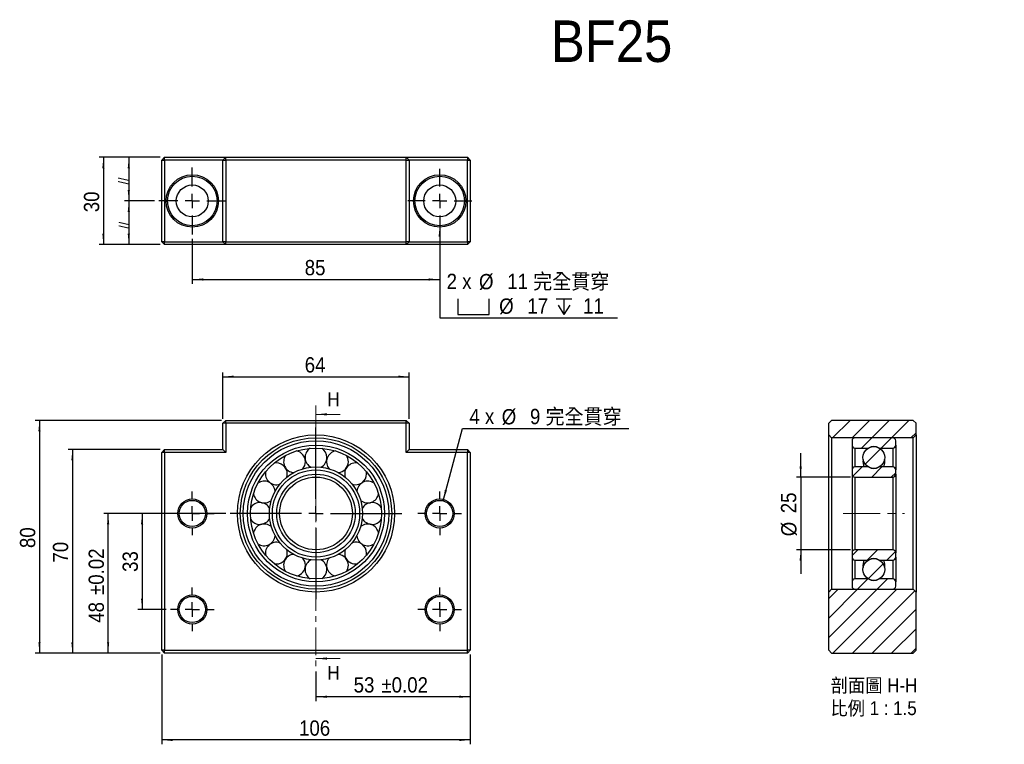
# Model space of a CAD drawing. Header units: millimetres. Extents: x 27 to 365, y 39 to 288.
import ezdxf

# ---------------------------------------------------------------- set-up
doc = ezdxf.new("R2010")
doc.units = ezdxf.units.MM
doc.header["$LTSCALE"] = 1.5
doc.linetypes.add('CENTER', pattern=[10.16, 6.35, -1.27, 1.27, -1.27])
doc.linetypes.add('CENTERX2', pattern=[20.32, 12.7, -2.54, 2.54, -2.54])
doc.layers.add('FORMAT', color=7, linetype='Continuous')
doc.styles.add('SLDTEXTSTYLE0', font='GOTHIC.TTF', dxfattribs={"width": 0.913})
doc.styles.add('SLDTEXTSTYLE1', font='GOTHIC.TTF', dxfattribs={"width": 0.913, "bigfont": 'bigfont'})
doc.dimstyles.new('SLDDIMSTYLE0', dxfattribs={"dimtxt": 5.25, "dimasz": 3.75, "dimexe": 0, "dimexo": 0.0625, "dimgap": 1.3125, "dimtad": 1, "dimrnd": 1e-09, "dimzin": 12, "dimdsep": 46, "dimtxsty": 'SLDTEXTSTYLE0', "dimsah": 1, "dimcen": 0.09, "dimadec": 0, "dimazin": 3, "dimtol": 1, "dimtp": 0.02, "dimtm": 0.02, "dimtfac": 1, "dimtofl": 0, "dimtmove": 0, "dimatfit": 3, "dimfxl": 0, "dimfrac": 2, "dimtolj": 1, "dimarcsym": 0})
doc.dimstyles.new('SLDDIMSTYLE1', dxfattribs={"dimtxt": 5.25, "dimasz": 3.75, "dimexe": 0, "dimexo": 0.0625, "dimgap": 1.3125, "dimtad": 1, "dimrnd": 1e-09, "dimzin": 12, "dimdsep": 46, "dimtxsty": 'SLDTEXTSTYLE0', "dimsah": 1, "dimcen": 0.09, "dimadec": 0, "dimazin": 3, "dimtfac": 1, "dimtofl": 0, "dimtmove": 0, "dimatfit": 3, "dimfxl": 0, "dimfrac": 2, "dimtolj": 1, "dimtzin": 12, "dimarcsym": 0})
doc.dimstyles.new('SLDDIMSTYLE2', dxfattribs={"dimtxt": 5.25, "dimasz": 3.75, "dimexe": 0, "dimexo": 0.0625, "dimgap": 1.3125, "dimtad": 0, "dimtih": 1, "dimtoh": 1, "dimdec": 6, "dimrnd": 1e-09, "dimzin": 12, "dimdsep": 46, "dimtxsty": 'SLDTEXTSTYLE0', "dimsah": 1, "dimcen": 0, "dimadec": 0, "dimazin": 3, "dimtfac": 1, "dimtofl": 0, "dimtmove": 0, "dimatfit": 3, "dimfxl": 0, "dimfrac": 2, "dimtolj": 1, "dimtzin": 12, "dimarcsym": 0})
doc.dimstyles.new('SLDDIMSTYLE3', dxfattribs={"dimtxt": 5.25, "dimasz": 3.75, "dimexe": 0, "dimexo": 0.0625, "dimgap": 1.3125, "dimtad": 1, "dimrnd": 1e-09, "dimzin": 12, "dimdsep": 46, "dimtxsty": 'SLDTEXTSTYLE0', "dimsah": 1, "dimcen": 0.09, "dimadec": 0, "dimazin": 3, "dimtfac": 1, "dimtmove": 0, "dimatfit": 0, "dimfxl": 0, "dimfrac": 2, "dimtolj": 1, "dimtzin": 12, "dimarcsym": 0})

# ---------------------------------------------------------------- blocks, each defined once
blk = doc.blocks.new('_D')
at = {"layer": 'FORMAT', "color": 7}
for p, q in [((181.68, 70.01), (181.68, 54.01)), ((128.68, 64.15), (128.68, 54.01)), ((181.68, 55.51), (128.68, 55.51))]:
    blk.add_line(p, q, dxfattribs=at)
for points in [[(128.68, 55.51), (132.43, 55.14), (132.43, 55.89)], [(181.68, 55.51), (177.93, 55.89), (177.93, 55.14)]]:
    blk.add_solid(points, dxfattribs=at)
at = {"layer": 'FORMAT', "color": 7, "char_height": 5.25, "attachment_point": 1, "style": 'SLDTEXTSTYLE0'}
for s, insert in [('53', (141.62, 62.22)), (' ±0.02', (149.38, 62.22))]:
    blk.add_mtext(s, dxfattribs=dict(at, insert=insert))
blk = doc.blocks.new('_D_1')
at = {"layer": 'FORMAT', "color": 7}
for p, q in [((96.68, 151.01), (96.68, 167.01)), ((160.68, 151.01), (160.68, 167.01)), ((96.68, 165.51), (160.68, 165.51))]:
    blk.add_line(p, q, dxfattribs=at)
for points in [[(96.68, 165.51), (100.43, 165.14), (100.43, 165.89)], [(160.68, 165.51), (156.93, 165.89), (156.93, 165.14)]]:
    blk.add_solid(points, dxfattribs=at)
at = {"layer": 'FORMAT', "color": 7, "insert": (124.8, 172.22), "char_height": 5.25, "attachment_point": 1, "style": 'SLDTEXTSTYLE0'}
blk.add_mtext('64', dxfattribs=at)
blk = doc.blocks.new('_D_2')
at = {"layer": 'FORMAT', "color": 7}
for p, q in [((97.68, 118.51), (55.77, 118.51)), ((57.27, 70.51), (57.27, 118.51)), ((75.18, 70.51), (55.77, 70.51))]:
    blk.add_line(p, q, dxfattribs=at)
for points in [[(57.27, 118.51), (56.89, 114.76), (57.64, 114.76)], [(57.27, 70.51), (57.64, 74.26), (56.89, 74.26)]]:
    blk.add_solid(points, dxfattribs=at)
at = {"layer": 'FORMAT', "color": 7, "char_height": 5.25, "attachment_point": 1, "rotation": 90, "style": 'SLDTEXTSTYLE0'}
for s, insert in [(' ±0.02', (50.56, 88.71)), ('48', (50.56, 80.95))]:
    blk.add_mtext(s, dxfattribs=dict(at, insert=insert))
blk = doc.blocks.new('_D_3')
at = {"layer": 'FORMAT', "color": 7}
for p, q in [((77.18, 118.51), (67.44, 118.51)), ((68.94, 118.51), (68.94, 85.51)), ((77.18, 85.51), (67.44, 85.51))]:
    blk.add_line(p, q, dxfattribs=at)
for points in [[(68.94, 118.51), (68.56, 114.76), (69.31, 114.76)], [(68.94, 85.51), (69.31, 89.26), (68.56, 89.26)]]:
    blk.add_solid(points, dxfattribs=at)
at = {"layer": 'FORMAT', "color": 7, "insert": (62.23, 98.42), "char_height": 5.25, "attachment_point": 1, "rotation": 90, "style": 'SLDTEXTSTYLE0'}
blk.add_mtext('33', dxfattribs=at)
blk = doc.blocks.new('_D_4')
at = {"layer": 'FORMAT', "color": 7}
for p, q in [((75.18, 140.51), (43.49, 140.51)), ((44.99, 140.51), (44.99, 70.51)), ((75.18, 70.51), (43.49, 70.51))]:
    blk.add_line(p, q, dxfattribs=at)
for points in [[(44.99, 140.51), (44.62, 136.76), (45.37, 136.76)], [(44.99, 70.51), (45.37, 74.26), (44.62, 74.26)]]:
    blk.add_solid(points, dxfattribs=at)
at = {"layer": 'FORMAT', "color": 7, "insert": (38.28, 101.63), "char_height": 5.25, "attachment_point": 1, "rotation": 90, "style": 'SLDTEXTSTYLE0'}
blk.add_mtext('70', dxfattribs=at)
blk = doc.blocks.new('_D_5')
at = {"layer": 'FORMAT', "color": 7}
for p, q in [((96.18, 150.51), (32.18, 150.51)), ((33.68, 150.51), (33.68, 70.51)), ((75.18, 70.51), (32.18, 70.51))]:
    blk.add_line(p, q, dxfattribs=at)
for points in [[(33.68, 150.51), (33.3, 146.76), (34.05, 146.76)], [(33.68, 70.51), (34.05, 74.26), (33.3, 74.26)]]:
    blk.add_solid(points, dxfattribs=at)
at = {"layer": 'FORMAT', "color": 7, "insert": (26.97, 106.63), "char_height": 5.25, "attachment_point": 1, "rotation": 90, "style": 'SLDTEXTSTYLE0'}
blk.add_mtext('80', dxfattribs=at)
blk = doc.blocks.new('_D_6')
at = {"layer": 'FORMAT', "color": 7}
for p, q in [((75.68, 70.01), (75.68, 39.17)), ((181.68, 70.01), (181.68, 39.17)), ((181.68, 40.67), (75.68, 40.67))]:
    blk.add_line(p, q, dxfattribs=at)
for points in [[(75.68, 40.67), (79.43, 40.3), (79.43, 41.05)], [(181.68, 40.67), (177.93, 41.05), (177.93, 40.3)]]:
    blk.add_solid(points, dxfattribs=at)
at = {"layer": 'FORMAT', "color": 7, "insert": (122.86, 47.38), "char_height": 5.25, "attachment_point": 1, "style": 'SLDTEXTSTYLE0'}
blk.add_mtext('106', dxfattribs=at)
blk = doc.blocks.new('_D_7')
at = {"layer": 'FORMAT'}
for p, q in [((172.34, 122.86), (178.99, 147.67)), ((178.99, 147.67), (236.17, 147.67))]:
    blk.add_line(p, q, dxfattribs=at)
blk.add_solid([(172.34, 122.86), (173.68, 126.38), (172.95, 126.58)], dxfattribs=at)
at = {"layer": 'FORMAT', "char_height": 5.25, "attachment_point": 1}
for s, insert, style in [('4 x ', (181.37, 154.46), 'SLDTEXTSTYLE0'), ('%%c', (192.49, 154.38), 'SLDTEXTSTYLE0'), (' 9 \\M+18AAE\\M+19153\\M+18AD1\\M+190FA', (200.41, 154.46), 'SLDTEXTSTYLE1')]:
    blk.add_mtext(s, dxfattribs=dict(at, insert=insert, style=style))
blk = doc.blocks.new('SW_CENTERMARKSYMBOL_0')
at = {"layer": 'FORMAT', "color": 0}
for p, q in [((0, 5), (0, 7.5)), ((-5, 0), (-7.5, 0)), ((0, 0), (-2.5, 0)), ((0, 0), (0, 2.5)), ((0, 0), (0, -2.5)), ((0, 0), (2.5, 0)), ((5, 0), (7.5, 0)), ((0, -5), (0, -7.5))]:
    blk.add_line(p, q, dxfattribs=at)
blk = doc.blocks.new('SW_CENTERMARKSYMBOL_1')
at = {"layer": 'FORMAT', "color": 0}
for p, q in [((0, 5), (0, 7.5)), ((-5, 0), (-7.5, 0)), ((0, 0), (-2.5, 0)), ((0, 0), (0, 2.5)), ((0, 0), (0, -2.5)), ((0, 0), (2.5, 0)), ((5, 0), (7.5, 0)), ((0, -5), (0, -7.5))]:
    blk.add_line(p, q, dxfattribs=at)
blk = doc.blocks.new('SW_CENTERMARKSYMBOL_2')
at = {"layer": 'FORMAT', "color": 0}
for p, q in [((0, 5), (0, 7.5)), ((-5, 0), (-7.5, 0)), ((0, 0), (-2.5, 0)), ((0, 0), (0, 2.5)), ((0, 0), (0, -2.5)), ((0, 0), (2.5, 0)), ((5, 0), (7.5, 0)), ((0, -5), (0, -7.5))]:
    blk.add_line(p, q, dxfattribs=at)
blk = doc.blocks.new('SW_CENTERMARKSYMBOL_3')
at = {"layer": 'FORMAT', "color": 0}
for p, q in [((0, 5), (0, 7.5)), ((-5, 0), (-7.5, 0)), ((0, 0), (-2.5, 0)), ((0, 0), (0, 2.5)), ((0, 0), (0, -2.5)), ((0, 0), (2.5, 0)), ((5, 0), (7.5, 0)), ((0, -5), (0, -7.5))]:
    blk.add_line(p, q, dxfattribs=at)
blk = doc.blocks.new('SW_CENTERMARKSYMBOL_4')
at = {"layer": 'FORMAT', "color": 0}
for p, q in [((0, 5), (0, 29.5)), ((-5, 0), (-29.5, 0)), ((0, 0), (-2.5, 0)), ((0, 0), (0, 2.5)), ((0, 0), (0, -2.5)), ((0, 0), (2.5, 0)), ((5, 0), (29.5, 0)), ((0, -5), (0, -29.5))]:
    blk.add_line(p, q, dxfattribs=at)
blk = doc.blocks.new('_D_8')
at = {"layer": 'FORMAT', "color": 7}
for p, q in [((171.18, 213.42), (171.18, 197.42)), ((86.18, 212.92), (86.18, 197.42)), ((86.18, 198.92), (171.18, 198.92))]:
    blk.add_line(p, q, dxfattribs=at)
for points in [[(86.18, 198.92), (89.93, 198.55), (89.93, 199.3)], [(171.18, 198.92), (167.43, 199.3), (167.43, 198.55)]]:
    blk.add_solid(points, dxfattribs=at)
at = {"layer": 'FORMAT', "color": 7, "insert": (124.8, 205.63), "char_height": 5.25, "attachment_point": 1, "style": 'SLDTEXTSTYLE0'}
blk.add_mtext('85', dxfattribs=at)
blk = doc.blocks.new('_D_9')
at = {"layer": 'FORMAT', "color": 7}
for p, q in [((75.18, 240.92), (62.86, 240.92)), ((64.36, 240.92), (64.36, 225.92)), ((73.18, 225.92), (62.86, 225.92))]:
    blk.add_line(p, q, dxfattribs=at)
for points in [[(64.36, 240.92), (63.99, 237.17), (64.74, 237.17)], [(64.36, 225.92), (64.74, 229.67), (63.99, 229.67)]]:
    blk.add_solid(points, dxfattribs=at)
blk = doc.blocks.new('_D_10')
at = {"layer": 'FORMAT', "color": 7}
for p, q in [((73.18, 225.92), (62.86, 225.92)), ((64.36, 225.92), (64.36, 210.92)), ((75.18, 210.92), (62.86, 210.92))]:
    blk.add_line(p, q, dxfattribs=at)
for points in [[(64.36, 225.92), (63.99, 222.17), (64.74, 222.17)], [(64.36, 210.92), (64.74, 214.67), (63.99, 214.67)]]:
    blk.add_solid(points, dxfattribs=at)
blk = doc.blocks.new('_D_11')
at = {"layer": 'FORMAT', "color": 7}
for p, q in [((75.18, 240.92), (54.14, 240.92)), ((55.64, 240.92), (55.64, 210.92)), ((75.18, 210.92), (54.14, 210.92))]:
    blk.add_line(p, q, dxfattribs=at)
for points in [[(55.64, 240.92), (55.27, 237.17), (56.02, 237.17)], [(55.64, 210.92), (56.02, 214.67), (55.27, 214.67)]]:
    blk.add_solid(points, dxfattribs=at)
at = {"layer": 'FORMAT', "color": 7, "insert": (48.94, 222.04), "char_height": 5.25, "attachment_point": 1, "rotation": 90, "style": 'SLDTEXTSTYLE0'}
blk.add_mtext('30', dxfattribs=at)
blk = doc.blocks.new('SW_SYMBOL_HOLE_SPOT')
at = {"layer": 'FORMAT', "color": 0}
for p, q in [((0, 1312.5), (0, 112.5)), ((2400, 112.5), (2400, 1312.5)), ((0, 112.5), (2400, 112.5))]:
    blk.add_line(p, q, dxfattribs=at)
blk = doc.blocks.new('SW_SYMBOL_HOLE_DEPTH')
at = {"layer": 'FORMAT', "color": 0}
for p, q in [((0, 1312.5), (1200, 1312.5)), ((150, 832.5), (600, 112.5)), ((600, 1312.5), (600, 112.5)), ((1050, 832.5), (600, 112.5))]:
    blk.add_line(p, q, dxfattribs=at)
blk = doc.blocks.new('_D_12')
at = {"layer": 'FORMAT'}
for p, q in [((171.18, 217.42), (171.18, 185.7)), ((171.18, 185.7), (232.24, 185.7))]:
    blk.add_line(p, q, dxfattribs=at)
blk.add_solid([(171.18, 217.42), (170.8, 213.67), (171.55, 213.67)], dxfattribs=at)
at = {"layer": 'FORMAT', "xscale": 0.004470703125, "yscale": 0.004470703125, "zscale": 0.004470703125}
for name, p in [('SW_SYMBOL_HOLE_SPOT', (177.44, 186.42)), ('SW_SYMBOL_HOLE_DEPTH', (211.16, 186.42))]:
    blk.add_blockref(name, p, dxfattribs=at)
at = {"layer": 'FORMAT', "char_height": 5.25, "attachment_point": 1}
for s, insert, style in [('2 x ', (173.56, 200.9), 'SLDTEXTSTYLE0'), ('%%c', (184.68, 200.82), 'SLDTEXTSTYLE0'), (' 11 \\M+18AAE\\M+19153\\M+18AD1\\M+190FA', (192.6, 200.9), 'SLDTEXTSTYLE1'), ('%%c', (191.61, 192.4), 'SLDTEXTSTYLE0'), (' 17 ', (199.52, 192.48), 'SLDTEXTSTYLE0'), (' 11', (218.66, 192.48), 'SLDTEXTSTYLE0')]:
    blk.add_mtext(s, dxfattribs=dict(at, insert=insert, style=style))
blk = doc.blocks.new('SW_CENTERMARKSYMBOL_5')
at = {"layer": 'FORMAT', "color": 0}
for p, q in [((0, 5), (0, 11)), ((-5, 0), (-11, 0)), ((0, 0), (-2.5, 0)), ((0, 0), (0, 2.5)), ((0, 0), (0, -2.5)), ((0, 0), (2.5, 0)), ((5, 0), (11, 0)), ((0, -5), (0, -11))]:
    blk.add_line(p, q, dxfattribs=at)
blk = doc.blocks.new('SW_CENTERMARKSYMBOL_6')
at = {"layer": 'FORMAT', "color": 0}
for p, q in [((0, 5), (0, 11.5)), ((-5, 0), (-11.5, 0)), ((0, 0), (-2.5, 0)), ((0, 0), (0, 2.5)), ((0, 0), (0, -2.5)), ((0, 0), (2.5, 0)), ((5, 0), (11.5, 0)), ((0, -5), (0, -11.5))]:
    blk.add_line(p, q, dxfattribs=at)
blk = doc.blocks.new('_D_13')
at = {"layer": 'FORMAT', "color": 7}
for p, q in [((295.21, 131.01), (295.21, 139.26)), ((312.34, 131.01), (293.71, 131.01)), ((295.21, 131.01), (295.21, 106.01)), ((312.34, 106.01), (293.71, 106.01)), ((295.21, 106.01), (295.21, 97.76))]:
    blk.add_line(p, q, dxfattribs=at)
for points in [[(295.21, 131.01), (295.58, 134.76), (294.83, 134.76)], [(295.21, 106.01), (294.83, 102.26), (295.58, 102.26)]]:
    blk.add_solid(points, dxfattribs=at)
at = {"layer": 'FORMAT', "color": 7, "char_height": 5.25, "attachment_point": 1, "rotation": 90, "style": 'SLDTEXTSTYLE0'}
for s, insert in [('25', (288.42, 118.59)), ('%%c', (288.5, 110.67))]:
    blk.add_mtext(s, dxfattribs=dict(at, insert=insert))
blk = doc.blocks.new('SW_NOTE_0')
at = {"layer": 'FORMAT', "color": 0, "char_height": 4.7625, "attachment_point": 2, "style": 'SLDTEXTSTYLE1'}
for s, insert in [('\\M+19655\\M+196CA\\M+19AA4 H-H', (15.63, 6.08)), ('\\M+194E4\\M+197E1 1 : 1.5', (15.48, -1.77))]:
    blk.add_mtext(s, dxfattribs=dict(at, insert=insert))

msp = doc.modelspace()

# ---------------------------------------------------------------- hatches: boundary and pattern name
at = {"linetype": 'Continuous', "lineweight": 18}
h = msp.add_hatch(dxfattribs=at)
h.set_pattern_fill('ANSI31', scale=1.5, style=0)
h.paths.add_polyline_path([(304.8413842, 145.511118), (305.8413842, 144.511118), (333.8413842, 144.511118), (334.8413842, 145.511118), (334.8413842, 149.511118), (333.8413842, 150.511118), (305.8413842, 150.511118), (304.8413842, 149.511118)], flags=0)
h = msp.add_hatch(dxfattribs=at)
h.set_pattern_fill('ANSI31', scale=1.5, style=0)
edge = h.paths.add_edge_path(flags=0)
edge.add_line((326.8413842, 144.511118), (313.8413842, 144.511118))
edge.add_arc((313.8413842, 143.511118), 1, 90, 180)
edge.add_line((312.8413842, 143.511118), (312.8413842, 142.011118))
edge.add_arc((313.8413842, 142.011118), 1, 180, 270)
edge.add_line((313.8413842, 141.011118), (318.4705555, 141.011118))
edge.add_arc((320.3413842, 137.761118), 3.75, 60.073565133, 119.926434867, ccw=False)
edge.add_line((322.2122129, 141.011118), (326.8413842, 141.011118))
edge.add_arc((326.8413842, 142.011118), 1, 270, 360)
edge.add_line((327.8413842, 142.011118), (327.8413842, 143.511118))
edge.add_arc((326.8413842, 143.511118), 1, 0, 90)
h = msp.add_hatch(dxfattribs=at)
h.set_pattern_fill('ANSI31', scale=1.5, style=0)
edge = h.paths.add_edge_path(flags=0)
edge.add_arc((320.3413842, 137.761118), 3.75, 0, 360)
h = msp.add_hatch(dxfattribs=at)
h.set_pattern_fill('ANSI31', scale=1.5, style=0)
edge = h.paths.add_edge_path(flags=0)
edge.add_line((326.8413842, 134.511118), (322.2122129, 134.511118))
edge.add_arc((320.3413842, 137.761118), 3.75, 240.073565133, 299.926434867, ccw=False)
edge.add_line((318.4705555, 134.511118), (313.8413842, 134.511118))
edge.add_arc((313.8413842, 133.511118), 1, 90, 180)
edge.add_line((312.8413842, 133.511118), (312.8413842, 132.011118))
edge.add_arc((313.8413842, 132.011118), 1, 180, 270)
edge.add_line((313.8413842, 131.011118), (326.8413842, 131.011118))
edge.add_arc((326.8413842, 132.011118), 1, 270, 360)
edge.add_line((327.8413842, 132.011118), (327.8413842, 133.511118))
edge.add_arc((326.8413842, 133.511118), 1, 0, 90)
h = msp.add_hatch(dxfattribs=at)
h.set_pattern_fill('ANSI31', scale=1.5, style=0)
edge = h.paths.add_edge_path(flags=0)
edge.add_line((313.8413842, 102.511118), (318.4705555, 102.511118))
edge.add_arc((320.3413842, 99.261118), 3.75, 60.073565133, 119.926434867, ccw=False)
edge.add_line((322.2122129, 102.511118), (326.8413842, 102.511118))
edge.add_arc((326.8413842, 103.511118), 1, 270, 360)
edge.add_line((327.8413842, 103.511118), (327.8413842, 105.011118))
edge.add_arc((326.8413842, 105.011118), 1, 0, 90)
edge.add_line((326.8413842, 106.011118), (313.8413842, 106.011118))
edge.add_arc((313.8413842, 105.011118), 1, 90, 180)
edge.add_line((312.8413842, 105.011118), (312.8413842, 103.511118))
edge.add_arc((313.8413842, 103.511118), 1, 180, 270)
h = msp.add_hatch(dxfattribs=at)
h.set_pattern_fill('ANSI31', scale=1.5, style=0)
edge = h.paths.add_edge_path(flags=0)
edge.add_arc((320.3413842, 99.261118), 3.75, 0, 360)
h = msp.add_hatch(dxfattribs=at)
h.set_pattern_fill('ANSI31', scale=1.5, style=0)
edge = h.paths.add_edge_path(flags=0)
edge.add_line((312.8413842, 95.011118), (312.8413842, 93.511118))
edge.add_arc((313.8413842, 93.511118), 1, 180, 270)
edge.add_line((313.8413842, 92.511118), (326.8413842, 92.511118))
edge.add_arc((326.8413842, 93.511118), 1, 270, 360)
edge.add_line((327.8413842, 93.511118), (327.8413842, 95.011118))
edge.add_arc((326.8413842, 95.011118), 1, 0, 90)
edge.add_line((326.8413842, 96.011118), (322.2122129, 96.011118))
edge.add_arc((320.3413842, 99.261118), 3.75, 240.073565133, 299.926434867, ccw=False)
edge.add_line((318.4705555, 96.011118), (313.8413842, 96.011118))
edge.add_arc((313.8413842, 95.011118), 1, 90, 180)
h = msp.add_hatch(dxfattribs=at)
h.set_pattern_fill('ANSI31', scale=1.5, style=0)
h.paths.add_polyline_path([(305.8413842, 92.511118), (304.8413842, 91.511118), (304.8413842, 71.511118), (305.8413842, 70.511118), (333.8413842, 70.511118), (334.8413842, 71.511118), (334.8413842, 91.511118), (333.8413842, 92.511118)], flags=0)

# ---------------------------------------------------------------- linework, layer by layer
at = {"color": 7, "linetype": 'Continuous', "lineweight": 25}
for p, q in [((75.6792766, 239.9204652), (76.6792766, 240.9204652)), ((76.6792766, 239.9204652), (76.6792766, 240.9204652)), ((76.6792766, 240.9204652), (97.6792766, 240.9204652)), ((96.6792766, 239.9204652), (97.6792766, 240.9204652)), ((97.6792766, 239.9204652), (97.6792766, 240.9204652)), ((97.6792766, 240.9204652), (159.6792766, 240.9204652)), ((159.6792766, 240.9204652), (160.6792766, 239.9204652)), ((159.6792766, 239.9204652), (159.6792766, 240.9204652)), ((159.6792766, 240.9204652), (180.6792766, 240.9204652)), ((180.6792766, 240.9204652), (181.6792766, 239.9204652)), ((180.6792766, 240.9204652), (180.6792766, 239.9204652)), ((75.6792766, 211.9204652), (75.6792766, 239.9204652)), ((75.6792766, 239.9204652), (76.6792766, 239.9204652)), ((96.6792766, 239.9204652), (76.6792766, 239.9204652)), ((76.6792766, 239.9204652), (76.6792766, 211.9204652)), ((96.6792766, 211.9204652), (96.6792766, 239.9204652)), ((96.6792766, 239.9204652), (97.6792766, 239.9204652)), ((97.6792766, 239.9204652), (97.6792766, 211.9204652)), ((159.6792766, 239.9204652), (97.6792766, 239.9204652)), ((159.6792766, 239.9204652), (160.6792766, 239.9204652)), ((159.6792766, 211.9204652), (159.6792766, 239.9204652)), ((160.6792766, 239.9204652), (160.6792766, 211.9204652)), ((180.6792766, 239.9204652), (160.6792766, 239.9204652)), ((180.6792766, 211.9204652), (180.6792766, 239.9204652)), ((180.6792766, 239.9204652), (181.6792766, 239.9204652)), ((181.6792766, 239.9204652), (181.6792766, 211.9204652)), ((76.6792766, 211.9204652), (75.6792766, 211.9204652)), ((76.6792766, 210.9204652), (75.6792766, 211.9204652)), ((76.6792766, 211.9204652), (96.6792766, 211.9204652)), ((76.6792766, 210.9204652), (76.6792766, 211.9204652)), ((97.6792766, 210.9204652), (76.6792766, 210.9204652)), ((97.6792766, 211.9204652), (96.6792766, 211.9204652)), ((97.6792766, 210.9204652), (96.6792766, 211.9204652)), ((97.6792766, 211.9204652), (159.6792766, 211.9204652)), ((97.6792766, 210.9204652), (97.6792766, 211.9204652)), ((159.6792766, 210.9204652), (97.6792766, 210.9204652)), ((160.6792766, 211.9204652), (159.6792766, 211.9204652)), ((159.6792766, 210.9204652), (159.6792766, 211.9204652)), ((160.6792766, 211.9204652), (159.6792766, 210.9204652)), ((180.6792766, 210.9204652), (159.6792766, 210.9204652)), ((160.6792766, 211.9204652), (180.6792766, 211.9204652)), ((181.6792766, 211.9204652), (180.6792766, 211.9204652)), ((181.6792766, 211.9204652), (180.6792766, 210.9204652)), ((180.6792766, 211.9204652), (180.6792766, 210.9204652)), ((97.6792766, 150.511118), (96.6792766, 149.511118)), ((96.6792766, 140.511118), (96.6792766, 149.511118)), ((97.6792766, 149.511118), (96.6792766, 149.511118)), ((97.6792766, 149.511118), (97.6792766, 150.511118)), ((97.6792766, 150.511118), (159.6792766, 150.511118)), ((97.6792766, 149.511118), (97.6792766, 139.511118)), ((159.6792766, 149.511118), (97.6792766, 149.511118)), ((159.6792766, 149.511118), (159.6792766, 150.511118)), ((160.6792766, 149.511118), (159.6792766, 150.511118)), ((160.6792766, 149.511118), (159.6792766, 149.511118)), ((159.6792766, 139.511118), (159.6792766, 149.511118)), ((160.6792766, 149.511118), (160.6792766, 140.511118)), ((304.8413842, 149.511118), (305.8413842, 150.511118)), ((304.8413842, 145.511118), (304.8413842, 149.511118)), ((333.8413842, 150.511118), (305.8413842, 150.511118)), ((333.8413842, 150.511118), (334.8413842, 149.511118)), ((334.8413842, 145.511118), (334.8413842, 149.511118)), ((305.8413842, 144.511118), (304.8413842, 145.511118)), ((304.8413842, 91.511118), (304.8413842, 145.511118)), ((334.8413842, 145.511118), (333.8413842, 144.511118)), ((334.8413842, 145.511118), (334.8413842, 91.511118)), ((333.8413842, 144.511118), (305.8413842, 144.511118)), ((305.8413842, 144.511118), (305.8413842, 92.511118)), ((312.8413842, 143.511118), (312.8413842, 142.011118)), ((326.8413842, 144.511118), (313.8413842, 144.511118)), ((327.8413842, 142.011118), (327.8413842, 143.511118)), ((333.8413842, 92.511118), (333.8413842, 144.511118)), ((76.6792766, 140.511118), (75.6792766, 139.511118)), ((76.6792766, 139.511118), (75.6792766, 139.511118)), ((75.6792766, 71.511118), (75.6792766, 139.511118)), ((76.6792766, 139.511118), (76.6792766, 140.511118)), ((76.6792766, 140.511118), (96.6792766, 140.511118)), ((97.6792766, 139.511118), (76.6792766, 139.511118)), ((76.6792766, 139.511118), (76.6792766, 71.511118)), ((97.6792766, 139.511118), (96.6792766, 140.511118)), ((160.6792766, 140.511118), (159.6792766, 139.511118)), ((180.6792766, 139.511118), (159.6792766, 139.511118)), ((160.6792766, 140.511118), (180.6792766, 140.511118)), ((180.6792766, 140.511118), (180.6792766, 139.511118)), ((181.6792766, 139.511118), (180.6792766, 140.511118)), ((180.6792766, 71.511118), (180.6792766, 139.511118)), ((181.6792766, 139.511118), (180.6792766, 139.511118)), ((181.6792766, 139.511118), (181.6792766, 71.511118)), ((312.8413842, 142.011118), (312.8413842, 133.511118)), ((313.8413842, 141.011118), (318.4705555, 141.011118)), ((322.2122129, 141.011118), (326.8413842, 141.011118)), ((327.8413842, 142.011118), (327.8413842, 133.511118)), ((312.8413842, 133.511118), (312.8413842, 132.011118)), ((312.8413842, 132.011118), (312.8413842, 105.011118)), ((318.4705555, 134.511118), (313.8413842, 134.511118)), ((326.8413842, 134.511118), (322.2122129, 134.511118)), ((327.8413842, 132.011118), (327.8413842, 133.511118)), ((327.8413842, 132.011118), (327.8413842, 105.011118)), ((313.8413842, 131.011118), (326.8413842, 131.011118)), ((313.8413842, 131.011118), (313.8413842, 106.011118)), ((326.8413842, 131.011118), (326.8413842, 106.011118)), ((312.8413842, 105.011118), (312.8413842, 103.511118)), ((326.8413842, 106.011118), (313.8413842, 106.011118)), ((327.8413842, 103.511118), (327.8413842, 105.011118)), ((312.8413842, 103.511118), (312.8413842, 95.011118)), ((313.8413842, 102.511118), (318.4705555, 102.511118)), ((322.2122129, 102.511118), (326.8413842, 102.511118)), ((327.8413842, 103.511118), (327.8413842, 95.011118)), ((312.8413842, 95.011118), (312.8413842, 93.511118)), ((318.4705555, 96.011118), (313.8413842, 96.011118)), ((326.8413842, 96.011118), (322.2122129, 96.011118)), ((327.8413842, 93.511118), (327.8413842, 95.011118)), ((304.8413842, 91.511118), (305.8413842, 92.511118)), ((304.8413842, 71.511118), (304.8413842, 91.511118)), ((305.8413842, 92.511118), (333.8413842, 92.511118)), ((313.8413842, 92.511118), (326.8413842, 92.511118)), ((333.8413842, 92.511118), (334.8413842, 91.511118)), ((334.8413842, 71.511118), (334.8413842, 91.511118)), ((76.6792766, 70.511118), (75.6792766, 71.511118)), ((76.6792766, 71.511118), (75.6792766, 71.511118)), ((76.6792766, 70.511118), (76.6792766, 71.511118)), ((76.6792766, 71.511118), (180.6792766, 71.511118)), ((181.6792766, 71.511118), (180.6792766, 71.511118)), ((180.6792766, 70.511118), (180.6792766, 71.511118)), ((180.6792766, 70.511118), (181.6792766, 71.511118)), ((305.8413842, 70.511118), (304.8413842, 71.511118)), ((334.8413842, 71.511118), (333.8413842, 70.511118)), ((180.6792766, 70.511118), (76.6792766, 70.511118)), ((305.8413842, 70.511118), (333.8413842, 70.511118))]:
    msp.add_line(p, q, dxfattribs=at)
at = {"color": 7, "linetype": 'CENTER', "lineweight": 18}
msp.add_line((128.6792766, 155.5770482), (128.6792766, 65.6515412), dxfattribs=at)
at = {"color": 7, "linetype": 'Continuous', "lineweight": 18}
for p, q in [((136.9292766, 152.5770482), (128.6792766, 152.5770482)), ((136.9292766, 68.6515412), (128.6792766, 68.6515412))]:
    msp.add_line(p, q, dxfattribs=at)
at = {"color": 8, "linetype": 'Continuous', "lineweight": 25}
for p, q in [((313.8413842, 141.011118), (313.8413842, 134.511118)), ((326.8413842, 141.011118), (326.8413842, 134.511118)), ((313.8413842, 102.511118), (313.8413842, 96.011118)), ((326.8413842, 102.511118), (326.8413842, 96.011118))]:
    msp.add_line(p, q, dxfattribs=at)
at = {"color": 7, "linetype": 'Continuous', "lineweight": 25, "flags": 128}
for points in [[(324.0913842, 136.295799), (324.0564565, 136.8064239), (324.0191158, 137.0284585)], [(118.6341816, 130.9648751), (118.7689096, 131.5213812), (118.8174711, 132.1229235)], [(146.0410821, 132.1229235), (145.9925206, 132.7244658), (145.9536453, 132.9279896)], [(118.8174711, 104.8993124), (118.7689096, 105.5008547), (118.6341816, 106.0573609)], [(145.9536453, 104.0942463), (145.9925206, 104.2977701), (146.0410821, 104.8993124)], [(324.0191158, 99.9937775), (324.0564565, 100.215812), (324.0913842, 100.726437)]]:
    msp.add_lwpolyline(points, dxfattribs=at)
at = {"color": 7, "linetype": 'Continuous', "lineweight": 25}
for centre, radius in [((86.1792766, 225.9204652), 9), ((86.1792766, 225.9204652), 8.5), ((171.1792766, 225.9204652), 9), ((171.1792766, 225.9204652), 8.5), ((86.1792766, 225.9204652), 5.5), ((171.1792766, 225.9204652), 5.5), ((128.6792766, 118.511118), 27), ((128.6792766, 118.511118), 26), ((128.6792766, 118.511118), 25), ((128.6792766, 118.511118), 23.5), ((128.6792766, 118.511118), 22.5), ((320.3413842, 137.761118), 3.75), ((128.6792766, 118.511118), 16), ((128.6792766, 118.511118), 15), ((128.6792766, 118.511118), 13.5), ((128.6792766, 118.511118), 12.5), ((86.1792766, 118.511118), 5), ((86.1792766, 118.511118), 4.5), ((171.1792766, 118.511118), 5), ((171.1792766, 118.511118), 4.5), ((320.3413842, 99.261118), 3.75), ((86.1792766, 85.511118), 5), ((86.1792766, 85.511118), 4.5), ((171.1792766, 85.511118), 5), ((171.1792766, 85.511118), 4.5)]:
    msp.add_circle(centre, radius, dxfattribs=at)
for centre, radius, start, end in [((313.8413842, 143.511118), 1, 90, 180), ((326.8413842, 143.511118), 1, 0, 90), ((121.3126205, 136.295799), 3.75, 0, 79.897006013), ((128.6792766, 137.761118), 3.75, 122.602993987, 242.987706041), ((128.6792766, 137.761118), 3.75, 0, 57.397006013), ((136.0459327, 136.295799), 3.75, 100.102993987, 220.487706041), ((313.8413842, 142.011118), 1, 180, 270), ((320.3413842, 137.761118), 3.75, 60.073565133, 119.926434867), ((326.8413842, 142.011118), 1, 270, 0), ((115.0674711, 132.1229235), 3.75, 0, 102.397006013), ((121.3126205, 136.295799), 3.75, 145.102993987, 265.487706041), ((121.3126205, 136.295799), 3.75, 319.512293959, 0), ((128.6792766, 137.761118), 3.75, 297.012293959, 0), ((136.0459327, 136.295799), 3.75, 274.512293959, 0), ((142.2910821, 132.1229235), 3.75, 77.602993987, 197.987706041), ((136.0459327, 136.295799), 3.75, 0, 34.897006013), ((320.3413842, 136.295799), 3.75, 168.733318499, 208.418937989), ((320.3413842, 136.295799), 3.75, 331.581062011, 0), ((115.0674711, 132.1229235), 3.75, 167.602993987, 287.987706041), ((142.2910821, 132.1229235), 3.75, 252.012293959, 0), ((313.8413842, 133.511118), 1, 90, 180), ((313.8413842, 132.011118), 1, 180, 270), ((320.3413842, 137.761118), 3.75, 240.073565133, 299.926434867), ((326.8413842, 133.511118), 1, 0, 90), ((326.8413842, 132.011118), 1, 270, 0), ((110.8945956, 125.877774), 3.75, 4.512293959, 124.897006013), ((146.4639576, 125.877774), 3.75, 55.102993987, 175.487706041), ((110.8945956, 125.877774), 3.75, 190.102993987, 310.487706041), ((146.4639576, 125.877774), 3.75, 229.512293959, 349.897006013), ((109.4292766, 118.511118), 3.75, 27.012293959, 147.397006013), ((147.9292766, 118.511118), 3.75, 32.602993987, 152.987706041), ((109.4292766, 118.511118), 3.75, 212.602993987, 332.987706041), ((147.9292766, 118.511118), 3.75, 207.012293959, 327.397006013), ((110.8945956, 111.1444619), 3.75, 49.512293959, 169.897006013), ((146.4639576, 111.1444619), 3.75, 10.102993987, 130.487706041), ((110.8945956, 111.1444619), 3.75, 235.102993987, 355.487706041), ((115.0674711, 104.8993124), 3.75, 72.012293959, 192.397006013), ((142.2910821, 104.8993124), 3.75, 0, 107.987706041), ((146.4639576, 111.1444619), 3.75, 184.512293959, 304.897006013), ((115.0674711, 104.8993124), 3.75, 257.602993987, 0), ((142.2910821, 104.8993124), 3.75, 162.012293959, 282.397006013), ((313.8413842, 105.011118), 1, 90, 180), ((326.8413842, 105.011118), 1, 0, 90), ((121.3126205, 100.726437), 3.75, 94.512293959, 214.897006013), ((121.3126205, 100.726437), 3.75, 0, 40.487706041), ((128.6792766, 99.261118), 3.75, 117.012293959, 237.397006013), ((128.6792766, 99.261118), 3.75, 0, 62.987706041), ((136.0459327, 100.726437), 3.75, 139.512293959, 259.897006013), ((136.0459327, 100.726437), 3.75, 0, 85.487706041), ((313.8413842, 103.511118), 1, 180, 270), ((320.3413842, 100.726437), 3.75, 151.581062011, 191.266681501), ((320.3413842, 99.261118), 3.75, 60.073565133, 119.926434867), ((320.3413842, 100.726437), 3.75, 0, 28.418937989), ((326.8413842, 103.511118), 1, 270, 0), ((121.3126205, 100.726437), 3.75, 280.102993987, 0), ((128.6792766, 99.261118), 3.75, 302.602993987, 0), ((136.0459327, 100.726437), 3.75, 325.102993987, 0), ((313.8413842, 95.011118), 1, 90, 180), ((320.3413842, 99.261118), 3.75, 240.073565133, 299.926434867), ((326.8413842, 95.011118), 1, 0, 90), ((313.8413842, 93.511118), 1, 180, 270), ((326.8413842, 93.511118), 1, 270, 0)]:
    msp.add_arc(centre, radius, start, end, dxfattribs=at)
at = {"color": 7, "linetype": 'Continuous', "lineweight": 18}
for points in [[(128.6792766, 152.5770482), (132.4292766, 152.2020482), (132.4292766, 152.9520482)], [(128.6792766, 68.6515412), (132.4292766, 68.2765412), (132.4292766, 69.0265412)]]:
    msp.add_solid(points, dxfattribs=at)
at = {"layer": 'FORMAT', "color": 7, "linetype": 'CENTERX2', "lineweight": 18, "ltscale": 0.666667}
msp.add_line((309.8413842, 118.511118), (330.8413842, 118.511118), dxfattribs=at)

# ---------------------------------------------------------------- block references
at = {"layer": 'FORMAT', "color": 7}
for name, p in [('SW_CENTERMARKSYMBOL_6', (86.1792766, 225.9204652)), ('SW_CENTERMARKSYMBOL_5', (171.1792766, 225.9204652)), ('SW_CENTERMARKSYMBOL_4', (128.6792766, 118.511118)), ('SW_CENTERMARKSYMBOL_3', (86.1792766, 118.511118)), ('SW_CENTERMARKSYMBOL_0', (171.1792766, 118.511118)), ('SW_CENTERMARKSYMBOL_2', (86.1792766, 85.511118)), ('SW_CENTERMARKSYMBOL_1', (171.1792766, 85.511118))]:
    msp.add_blockref(name, p, dxfattribs=at)
at = {"layer": 'FORMAT'}
msp.add_blockref('SW_NOTE_0', (304.7613849, 55.734042), dxfattribs=at)

# ---------------------------------------------------------------- texts
at = {"color": 7, "linetype": 'Continuous', "char_height": 4.7625, "attachment_point": 1, "style": 'SLDTEXTSTYLE0'}
for insert in [(132.5957466, 160.1407216), (132.5957466, 66.132838)]:
    msp.add_mtext('H', dxfattribs=dict(at, insert=insert))
at = {"layer": 'FORMAT', "color": 7, "insert": (209.4124523, 287.9689102), "char_height": 14.2875, "attachment_point": 1, "style": 'SLDTEXTSTYLE0'}
msp.add_mtext('BF25', dxfattribs=at)
at = {"layer": 'FORMAT', "color": 7, "char_height": 3.571875, "attachment_point": 1, "rotation": 90, "style": 'SLDTEXTSTYLE0'}
for insert in [(60.8687938, 231.5587916), (61.0562444, 216.3368797)]:
    msp.add_mtext('//', dxfattribs=dict(at, insert=insert))

# ---------------------------------------------------------------- dimensions: what is measured, and where the dimension line sits
at = {"layer": 'FORMAT', "color": 7}
for base, p1, p2, angle, dimstyle, picture, middle in [((55.6434195, 210.9204652), (76.6792766, 240.9204652), (76.6792766, 210.9204652), 90, 'SLDDIMSTYLE1', '_D_11', (55.6434195, 225.9204652)), ((64.3630225, 225.9204652), (76.6792766, 240.9204652), (74.6792766, 225.9204652), 90, 'SLDDIMSTYLE1', '_D_9', (64.3630225, 233.0537998)), ((64.3630225, 210.9204652), (74.6792766, 225.9204652), (76.6792766, 210.9204652), 90, 'SLDDIMSTYLE1', '_D_10', (64.3630225, 218.0782721)), ((33.6792766, 70.511118), (97.6792766, 150.511118), (76.6792766, 70.511118), 90, 'SLDDIMSTYLE1', '_D_5', (33.6792766, 110.511118)), ((44.9900744, 70.511118), (76.6792766, 140.511118), (76.6792766, 70.511118), 90, 'SLDDIMSTYLE1', '_D_4', (44.9900744, 105.511118)), ((57.2652664, 118.511118), (76.6792766, 70.511118), (99.1792766, 118.511118), 90, 'SLDDIMSTYLE0', '_D_2', (57.2652664, 94.511118)), ((68.9395446, 85.511118), (78.6792766, 118.511118), (78.6792766, 85.511118), 90, 'SLDDIMSTYLE1', '_D_3', (68.9395446, 102.2980606)), ((75.6792766, 40.6714807), (181.6792766, 71.511118), (75.6792766, 71.511118), 0, 'SLDDIMSTYLE1', '_D_6', (128.6792766, 40.6714807))]:
    dim = msp.add_linear_dim(base=base, p1=p1, p2=p2, angle=angle, dimstyle=dimstyle, dxfattribs=at)
    dim.commit()
    dim.dimension.update_dxf_attribs({"geometry": picture, "text_midpoint": middle, "dimtype": 160})
at = {"layer": 'FORMAT'}
for p1, p2, text, picture, middle in [((171.1792766, 234.4204652), (171.1792766, 217.4204652), '2 x <> 完全貫穿\\P{\\fGDT;v}%%c 17 {\\fGDT;x} 11\\P', '_D_12', (202.8980035, 194.1114404)), ((170.0145909, 114.1644518), (172.3439623, 122.8577842), '4 x <> 完全貫穿\\P', '_D_7', (208.7717839, 151.8782809))]:
    dim = msp.add_diameter_dim_2p(p1=p1, p2=p2, text=text, dimstyle='SLDDIMSTYLE2', dxfattribs=at)
    dim.commit()
    dim.dimension.update_dxf_attribs({"geometry": picture, "text_midpoint": middle, "dimtype": 163})
at = {"layer": 'FORMAT', "color": 7}
for base, p1, p2, dimstyle, picture, middle in [((171.1792766, 198.9204652), (86.1792766, 214.4204652), (171.1792766, 214.9204652), 'SLDDIMSTYLE1', '_D_8', (128.6792766, 198.9204652)), ((160.6792766, 165.511118), (96.6792766, 149.511118), (160.6792766, 149.511118), 'SLDDIMSTYLE1', '_D_1', (128.6792766, 165.511118)), ((128.6792766, 55.511118), (181.6792766, 71.511118), (128.6792766, 65.6515412), 'SLDDIMSTYLE0', '_D', (155.1792766, 55.511118))]:
    dim = msp.add_linear_dim(base=base, p1=p1, p2=p2, dimstyle=dimstyle, dxfattribs=at)
    dim.commit()
    dim.dimension.update_dxf_attribs({"geometry": picture, "text_midpoint": middle, "dimtype": 160})
dim = msp.add_linear_dim(base=(295.2080695, 106.011118), p1=(313.8413842, 131.011118), p2=(313.8413842, 106.011118), angle=90, text='%%c<>', dimstyle='SLDDIMSTYLE3', dxfattribs=at)
dim.commit()
dim.dimension.update_dxf_attribs({"geometry": '_D_13', "text_midpoint": (295.2080695, 118.511118), "dimtype": 160})

doc.saveas('drawing.dxf')
